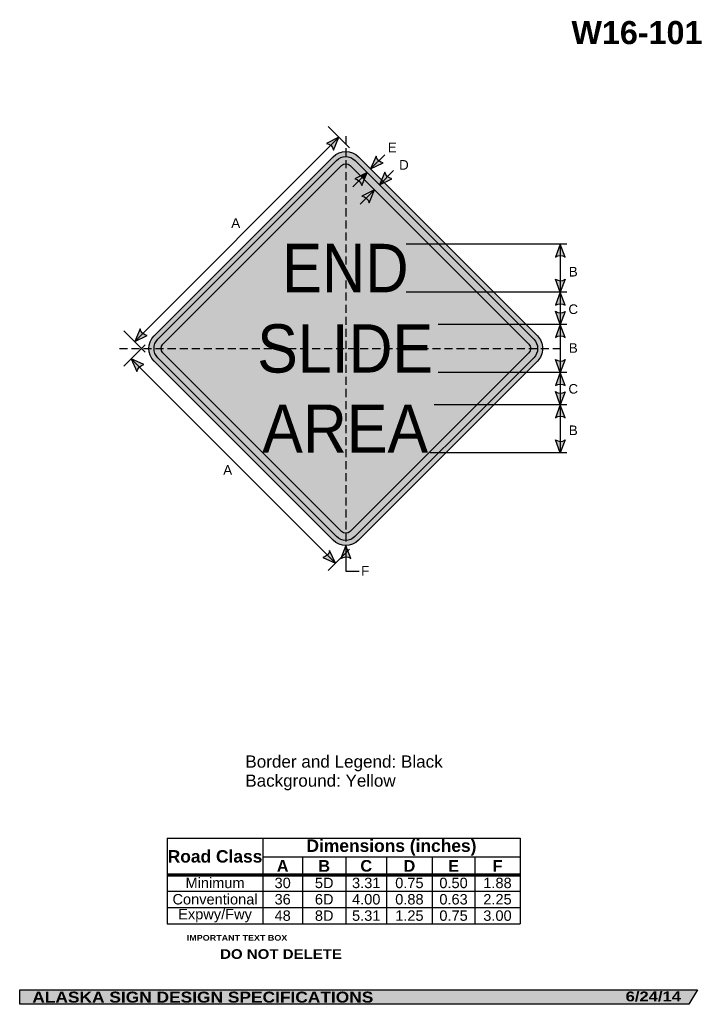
# Model space of a CAD drawing. Header units: feet. Extents: x 7 to 92, y 0 to 123.
import ezdxf
from ezdxf.enums import TextEntityAlignment as Align

# ---------------------------------------------------------------- set-up
doc = ezdxf.new("R2010")
doc.units = ezdxf.units.FT
doc.header["$MEASUREMENT"] = 0
doc.linetypes.add('DASHED2', pattern=[0.375, 0.25, -0.125])
doc.layers.add('Sign', color=7, linetype='Continuous')
doc.styles.add('ARIAL', font='arial.ttf')
doc.styles.add('ARIAL B', font='arialbd.ttf')
doc.styles.add('ARIAL BLACK B', font='ariblk.ttf')
doc.styles.add('ARIAL BLACK BI', font='ariblk.ttf')
doc.styles.add('FHWA SERIES D2000EX', font='txt')

# ---------------------------------------------------------------- blocks, each defined once
blk = doc.blocks.new('*T2')
at = {"color": 0, "linetype": 'ByBlock', "lineweight": -2, "transparency": 16777216}
for p, q in [((0, 0), (43.96297560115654, 0)), ((0, 0), (0, -10.683075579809)), ((11.9071627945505, 0), (11.9071627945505, -4.553775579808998)), ((43.96297560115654, 0), (43.96297560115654, -10.683075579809)), ((11.9071627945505, -2.3558341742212), (43.96297560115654, -2.3558341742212)), ((16.85422311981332, -2.3558341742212), (16.85422311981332, -4.553775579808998)), ((22.25542744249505, -2.3558341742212), (22.25542744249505, -4.553775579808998)), ((27.33004850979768, -2.3558341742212), (27.33004850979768, -4.553775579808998)), ((33.01336038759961, -2.3558341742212), (33.01336038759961, -4.553775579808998)), ((38.32618790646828, -2.3558341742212), (38.32618790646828, -4.553775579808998)), ((0, -4.553775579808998), (43.96297560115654, -4.553775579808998)), ((0, -4.598775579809), (43.96297560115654, -4.598775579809)), ((11.9071627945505, -4.598775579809), (11.9071627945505, -10.683075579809)), ((16.85422311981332, -4.598775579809), (16.85422311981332, -10.683075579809)), ((22.25542744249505, -4.598775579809), (22.25542744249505, -10.683075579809)), ((27.33004850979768, -4.598775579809), (27.33004850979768, -10.683075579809)), ((33.01336038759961, -4.598775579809), (33.01336038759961, -10.683075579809)), ((38.32618790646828, -4.598775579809), (38.32618790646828, -10.683075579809)), ((0, -6.611875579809), (43.96297560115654, -6.611875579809)), ((0, -8.647475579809), (43.96297560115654, -8.647475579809)), ((0, -10.683075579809), (43.96297560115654, -10.683075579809))]:
    blk.add_line(p, q, dxfattribs=at)
at = {"color": 18, "transparency": 16777216, "attachment_point": 5}
for s, insert, char_height, width, style in [('Road Class', (5.953581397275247, -2.288137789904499), 1.55, 11.7871627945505, 'ARIAL B'), ('Dimensions (inches)', (27.93506919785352, -1.177917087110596), 1.55, 31.93581280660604, 'ARIAL B'), ('A', (14.38069295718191, -3.4660548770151), 1.45, 4.827060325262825, 'ARIAL B'), ('B', (19.55482528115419, -3.4660548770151), 1.45, 5.281204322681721, 'ARIAL B'), ('C', (24.79273797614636, -3.4660548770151), 1.45, 4.954621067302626, 'ARIAL B'), ('D', (30.17170444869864, -3.4660548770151), 1.45, 5.563311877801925, 'ARIAL B'), ('E', (35.66977414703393, -3.4660548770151), 1.45, 5.19282751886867, 'ARIAL B'), ('F', (41.14458175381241, -3.4660548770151), 1.45, 5.516787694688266, 'ARIAL B'), ('Minimum', (5.953581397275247, -5.594075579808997), 1.3, 11.7871627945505, 'ARIAL'), ('30', (14.38069295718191, -5.594075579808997), 1.3, 4.827060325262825, 'ARIAL'), ('5D', (19.55482528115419, -5.594075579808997), 1.3, 5.281204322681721, 'ARIAL'), ('3.31', (24.79273797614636, -5.594075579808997), 1.3, 4.954621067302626, 'ARIAL'), ('0.75', (30.17170444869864, -5.594075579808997), 1.3, 5.563311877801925, 'ARIAL'), ('0.50', (35.66977414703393, -5.594075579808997), 1.3, 5.19282751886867, 'ARIAL'), ('1.88', (41.14458175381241, -5.594075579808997), 1.3, 5.516787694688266, 'ARIAL'), ('Conventional', (5.953581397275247, -7.629675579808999), 1.3, 11.7871627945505, 'ARIAL'), ('36', (14.38069295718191, -7.629675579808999), 1.3, 4.827060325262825, 'ARIAL'), ('6D', (19.55482528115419, -7.629675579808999), 1.3, 5.281204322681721, 'ARIAL'), ('4.00', (24.79273797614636, -7.629675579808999), 1.3, 4.954621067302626, 'ARIAL'), ('0.88', (30.17170444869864, -7.629675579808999), 1.3, 5.563311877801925, 'ARIAL'), ('0.63', (35.66977414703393, -7.629675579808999), 1.3, 5.19282751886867, 'ARIAL'), ('2.25', (41.14458175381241, -7.629675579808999), 1.3, 5.516787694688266, 'ARIAL'), ('Expwy/Fwy', (5.953581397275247, -9.665275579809), 1.3, 11.7871627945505, 'ARIAL'), ('48', (14.38069295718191, -9.665275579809), 1.3, 4.827060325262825, 'ARIAL'), ('8D', (19.55482528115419, -9.665275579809), 1.3, 5.281204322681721, 'ARIAL'), ('5.31', (24.79273797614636, -9.665275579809), 1.3, 4.954621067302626, 'ARIAL'), ('1.25', (30.17170444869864, -9.665275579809), 1.3, 5.563311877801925, 'ARIAL'), ('0.75', (35.66977414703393, -9.665275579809), 1.3, 5.19282751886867, 'ARIAL'), ('3.00', (41.14458175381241, -9.665275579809), 1.3, 5.516787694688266, 'ARIAL')]:
    blk.add_mtext(s, dxfattribs=dict(at, insert=insert, char_height=char_height, width=width, style=style))

msp = doc.modelspace()

# ---------------------------------------------------------------- hatches: boundary and pattern name
h = msp.add_hatch(color=256)
h.dxf.hatch_style = 1
edge = h.paths.add_edge_path()
edge.add_line((46.50832131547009, 106.7313885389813), (47.17702331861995, 108.3239059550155))
edge.add_line((47.17702331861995, 108.3239059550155), (45.61725155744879, 107.5559981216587))
edge.add_arc((45.45590896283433, 106.4879040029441), 1.080211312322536, 13.026667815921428, 81.41004076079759, ccw=False)
at = {"true_color": 0xffff00}
h = msp.add_hatch(color=2, dxfattribs=at)
h.dxf.hatch_style = 1
h.paths.add_polyline_path([(24.1665901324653, 83.60463141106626, 0.4143489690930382), (24.1688341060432, 80.42040725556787), (46.44045373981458, 58.14878728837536, 0.4147360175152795), (49.62678104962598, 58.15313904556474), (71.89629786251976, 80.42265089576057, 0.4145503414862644), (71.8929560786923, 83.6079731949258), (49.62243425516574, 105.8784950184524, 0.4140749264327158), (46.43970037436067, 105.8777417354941)])
h.paths.add_polyline_path([(24.61382022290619, 80.86622744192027), (46.8856457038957, 58.59440152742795, 0.4148540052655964), (49.18083400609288, 58.59799830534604), (71.45068351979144, 80.8678427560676, 0.4146352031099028), (71.44794420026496, 83.16217877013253), (49.1772419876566, 105.4328810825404, 0.4140749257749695), (46.88510352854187, 105.4323385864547), (24.61253837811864, 83.15977355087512, 0.4145409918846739)], flags=16)
h.paths.add_polyline_path([(47.50712384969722, 104.810318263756), (25.23455870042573, 82.53775322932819, 0.4146977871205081), (25.23542575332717, 81.48866255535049), (47.50712248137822, 59.21696513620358, 0.4153661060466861), (48.5578266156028, 59.21903155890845), (70.82836826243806, 81.48956800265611, 0.4149035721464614), (70.82663396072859, 82.53944836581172), (48.55576442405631, 104.8103182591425, 0.4142135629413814)], flags=0)
h = msp.add_hatch(color=256)
h.dxf.hatch_style = 1
h.paths.add_polyline_path([(24.61253838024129, 83.15977355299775, 0.4145409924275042), (24.61382022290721, 80.86622744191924), (46.88564570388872, 58.59440152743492, 0.4148540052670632), (49.18083400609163, 58.5979983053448), (71.45068351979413, 80.86784275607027, 0.4146352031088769), (71.44794420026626, 83.16217877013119), (49.17724198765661, 105.4328810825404, 0.4140749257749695), (46.88510352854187, 105.4323385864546)])
h.paths.add_polyline_path([(47.50712384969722, 104.810318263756), (25.23455870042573, 82.53775322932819, 0.4146977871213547), (25.23542575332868, 81.48866255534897), (47.50712248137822, 59.21696513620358, 0.4153661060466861), (48.5578266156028, 59.21903155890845), (70.82836826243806, 81.48956800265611, 0.4149035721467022), (70.82663396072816, 82.53944836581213), (48.55576442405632, 104.8103182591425, 0.4142135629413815)], flags=16)
h = msp.add_hatch(color=256)
h.dxf.hatch_style = 1
edge = h.paths.add_edge_path()
edge.add_line((51.79557043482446, 105.9665782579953), (51.1268684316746, 104.374060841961))
edge.add_line((51.1268684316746, 104.374060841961), (52.68664019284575, 105.1419686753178))
edge.add_arc((52.84798278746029, 106.2100627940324), 1.080211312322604, 193.0266678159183, 261.410040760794, ccw=False)
h = msp.add_hatch(color=2, dxfattribs=at)
h.dxf.hatch_style = 1
h.paths.add_polyline_path([(25.23455870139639, 82.53775323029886, 0.414697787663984), (25.23542575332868, 81.48866255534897), (47.50712248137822, 59.21696513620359, 0.4153661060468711), (48.55782661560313, 59.21903155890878), (70.82836826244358, 81.48956800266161, 0.414903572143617), (70.82663396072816, 82.53944836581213), (48.55576442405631, 104.8103182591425, 0.4142135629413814), (47.50712384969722, 104.810318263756)])
h = msp.add_hatch(color=256)
h.dxf.hatch_style = 1
edge = h.paths.add_edge_path()
edge.add_line((50.02544102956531, 102.3230380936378), (50.69414303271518, 103.9155555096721))
edge.add_line((50.69414303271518, 103.9155555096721), (49.134371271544, 103.1476476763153))
edge.add_arc((48.97302867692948, 102.0795535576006), 1.080211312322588, 13.02666781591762, 81.41004076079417, ccw=False)
h = msp.add_hatch(color=256)
h.dxf.hatch_style = 1
edge = h.paths.add_edge_path()
edge.add_line((52.88109903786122, 103.9898189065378), (52.21239703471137, 102.3973014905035))
edge.add_line((52.21239703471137, 102.3973014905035), (53.77216879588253, 103.1652093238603))
edge.add_arc((53.93351139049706, 104.2333034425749), 1.080211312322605, 193.0266678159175, 261.4100407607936, ccw=False)
h = msp.add_hatch(color=256)
h.dxf.hatch_style = 1
edge = h.paths.add_edge_path()
edge.add_line((50.93326300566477, 100.1667306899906), (51.60196500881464, 101.7592481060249))
edge.add_line((51.60196500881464, 101.7592481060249), (50.04219324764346, 100.991340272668))
edge.add_arc((49.88085065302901, 99.92324615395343), 1.080211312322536, 13.026667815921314, 81.41004076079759, ccw=False)
h = msp.add_hatch(color=256)
h.dxf.hatch_style = 1
edge = h.paths.add_edge_path()
edge.add_line((75.35910417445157, 93.40780713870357), (74.74999999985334, 95.02405779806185))
edge.add_line((74.74999999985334, 95.02405779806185), (74.14510286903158, 93.3941283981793))
edge.add_arc((74.76217049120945, 92.50751459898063), 1.080211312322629, 56.45386549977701, 124.83723844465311, ccw=False)
h = msp.add_hatch(color=256)
h.dxf.hatch_style = 1
edge = h.paths.add_edge_path()
edge.add_line((75.36007062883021, 90.63510015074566), (74.75096645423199, 89.01884949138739))
edge.add_line((74.75096645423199, 89.01884949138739), (74.14606932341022, 90.64877889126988))
edge.add_arc((74.76313694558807, 91.53539269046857), 1.080211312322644, 235.1627615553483, 303.5461345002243)
h = msp.add_hatch(color=256)
h.dxf.hatch_style = 1
edge = h.paths.add_edge_path()
edge.add_line((75.35910417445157, 87.4052029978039), (74.74999999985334, 89.02145365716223))
edge.add_line((74.74999999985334, 89.02145365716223), (74.14510286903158, 87.3915242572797))
edge.add_arc((74.76217049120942, 86.50491045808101), 1.080211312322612, 56.453865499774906, 124.83723844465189, ccw=False)
h = msp.add_hatch(color=256)
h.dxf.hatch_style = 1
edge = h.paths.add_edge_path()
edge.add_line((75.36150015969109, 86.63054286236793), (74.75239598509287, 85.01429220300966))
edge.add_line((74.75239598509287, 85.01429220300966), (74.14749885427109, 86.64422160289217))
edge.add_arc((74.76456647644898, 87.53083540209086), 1.080211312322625, 235.1627615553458, 303.5461345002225)
h = msp.add_hatch(color=256)
h.dxf.hatch_style = 1
edge = h.paths.add_edge_path()
edge.add_line((75.35910417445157, 83.40064570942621), (74.74999999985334, 85.01689636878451))
edge.add_line((74.74999999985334, 85.01689636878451), (74.14510286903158, 83.38696696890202))
edge.add_arc((74.7621704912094, 82.50035316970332), 1.080211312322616, 56.453865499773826, 124.83723844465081, ccw=False)
h = msp.add_hatch(color=256)
h.dxf.hatch_style = 1
edge = h.paths.add_edge_path()
edge.add_line((22.39356405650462, 84.46426210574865), (21.72486205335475, 82.87174468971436))
edge.add_line((21.72486205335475, 82.87174468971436), (23.28463381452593, 83.63965252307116))
edge.add_arc((23.44597640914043, 84.70774664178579), 1.080211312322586, 193.0266678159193, 261.410040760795, ccw=False)
h = msp.add_hatch(color=256)
h.dxf.hatch_style = 1
edge = h.paths.add_edge_path()
edge.add_line((22.86053048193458, 80.0134075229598), (21.28656049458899, 80.72466877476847))
edge.add_line((21.28656049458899, 80.72466877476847), (22.01227021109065, 79.14482201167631))
edge.add_arc((23.07564222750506, 78.95483139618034), 1.080211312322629, 101.4865899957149, 169.8699629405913, ccw=False)
h = msp.add_hatch(color=256)
h.dxf.hatch_style = 1
edge = h.paths.add_edge_path()
edge.add_line((75.36007062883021, 80.62989182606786), (74.75096645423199, 79.01364116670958))
edge.add_line((74.75096645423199, 79.01364116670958), (74.14606932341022, 80.64357056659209))
edge.add_arc((74.76313694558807, 81.53018436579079), 1.08021131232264, 235.1627615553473, 303.5461345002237)
h = msp.add_hatch(color=256)
h.dxf.hatch_style = 1
edge = h.paths.add_edge_path()
edge.add_line((75.35910417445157, 77.39999467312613), (74.74999999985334, 79.01624533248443))
edge.add_line((74.74999999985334, 79.01624533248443), (74.14510286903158, 77.3863159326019))
edge.add_arc((74.76217049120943, 76.49970213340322), 1.080211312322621, 56.45386549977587, 124.8372384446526, ccw=False)
h = msp.add_hatch(color=256)
h.dxf.hatch_style = 1
edge = h.paths.add_edge_path()
edge.add_line((75.36007062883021, 76.62598557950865), (74.75096645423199, 75.00973492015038))
edge.add_line((74.75096645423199, 75.00973492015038), (74.14606932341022, 76.6396643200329))
edge.add_arc((74.76313694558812, 77.52627811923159), 1.080211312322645, 235.1627615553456, 303.546134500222)
h = msp.add_hatch(color=256)
h.dxf.hatch_style = 1
edge = h.paths.add_edge_path()
edge.add_line((75.35910417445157, 73.39608842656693), (74.74999999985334, 75.01233908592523))
edge.add_line((74.74999999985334, 75.01233908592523), (74.14510286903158, 73.38240968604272))
edge.add_arc((74.76217049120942, 72.49579588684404), 1.080211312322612, 56.453865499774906, 124.83723844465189, ccw=False)
h = msp.add_hatch(color=256)
h.dxf.hatch_style = 1
edge = h.paths.add_edge_path()
edge.add_line((75.35910417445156, 70.62468350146), (74.74999999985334, 69.00843284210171))
edge.add_line((74.74999999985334, 69.00843284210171), (74.14510286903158, 70.63836224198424))
edge.add_arc((74.76217049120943, 71.52497604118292), 1.080211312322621, 235.1627615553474, 303.546134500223)
h = msp.add_hatch(color=256)
h.dxf.hatch_style = 1
edge = h.paths.add_edge_path()
edge.add_line((45.16848649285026, 55.9800707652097), (46.74245648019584, 55.26880951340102))
edge.add_line((46.74245648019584, 55.26880951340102), (46.01674676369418, 56.84865627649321))
edge.add_arc((44.95337474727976, 57.03864689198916), 1.08021131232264, 281.48658999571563, 349.86996294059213, ccw=False)
h = msp.add_hatch(color=256)
h.dxf.hatch_style = 1
edge = h.paths.add_edge_path()
edge.add_line((48.6405481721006, 55.87396805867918), (48.03144399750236, 57.49021871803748))
edge.add_line((48.03144399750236, 57.49021871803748), (47.4265468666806, 55.86028931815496))
edge.add_arc((48.04361448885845, 54.97367551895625), 1.080211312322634, 56.4538654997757, 124.8372384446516, ccw=False)
at = {"layer": 'Sign', "true_color": 0xffffff}
msp.add_hatch(color=7, dxfattribs=at).paths.add_polyline_path([(49.86038299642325, 103.5050782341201), (50.69414303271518, 103.9155555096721), (50.32617141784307, 103.0392291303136)])
at = {"layer": 'Sign', "true_color": 0x000000}
msp.add_hatch(color=18, dxfattribs=at).paths.add_polyline_path([(7.399373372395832, 2.133735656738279), (91.84195454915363, 2.133735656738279), (90.75006357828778, 0.3343149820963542), (7.402168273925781, 0.3343149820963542)], flags=0)

# ---------------------------------------------------------------- linework, layer by layer
for p, q in [((25.78307975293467, 21.03774961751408), (69.74605535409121, 21.03774961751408)), ((25.78307975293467, 16.59445087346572), (69.74605535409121, 16.59445087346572)), ((25.78307975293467, 16.34293046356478), (69.74605535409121, 16.34293046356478))]:
    msp.add_line(p, q)
for points in [[(46.50832131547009, 106.7313885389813), (47.17702331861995, 108.3239059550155), (45.61725155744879, 107.5559981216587, -0.307560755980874), (46.50832131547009, 106.7313885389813, -4.141293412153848)], [(51.79557043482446, 105.9665782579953), (51.1268684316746, 104.374060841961), (52.68664019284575, 105.1419686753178, -0.307560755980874), (51.79557043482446, 105.9665782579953, -4.141293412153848)], [(50.02544102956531, 102.3230380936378), (50.69414303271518, 103.9155555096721), (49.134371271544, 103.1476476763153, -0.307560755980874), (50.02544102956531, 102.3230380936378, -4.141293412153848)], [(52.88109903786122, 103.9898189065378), (52.21239703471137, 102.3973014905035), (53.77216879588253, 103.1652093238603, -0.307560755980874), (52.88109903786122, 103.9898189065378, -4.141293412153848)], [(50.93326300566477, 100.1667306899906), (51.60196500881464, 101.7592481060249), (50.04219324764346, 100.991340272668, -0.307560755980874), (50.93326300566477, 100.1667306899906, -4.141293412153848)], [(75.35910417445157, 93.40780713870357), (74.74999999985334, 95.02405779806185), (74.14510286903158, 93.3941283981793, -0.307560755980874), (75.35910417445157, 93.40780713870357, -4.141293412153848)], [(75.36007062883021, 90.63510015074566), (74.75096645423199, 89.01884949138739), (74.14606932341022, 90.64877889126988, 0.307560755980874), (75.36007062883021, 90.63510015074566, 4.141293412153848)], [(75.35910417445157, 87.4052029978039), (74.74999999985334, 89.02145365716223), (74.14510286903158, 87.3915242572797, -0.307560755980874), (75.35910417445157, 87.4052029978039, -4.141293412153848)], [(75.36150015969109, 86.63054286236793), (74.75239598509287, 85.01429220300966), (74.14749885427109, 86.64422160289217, 0.307560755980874), (75.36150015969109, 86.63054286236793, 4.141293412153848)], [(75.35910417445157, 83.40064570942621), (74.74999999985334, 85.01689636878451), (74.14510286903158, 83.38696696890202, -0.307560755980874), (75.35910417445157, 83.40064570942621, -4.141293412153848)], [(22.39356405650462, 84.46426210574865), (21.72486205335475, 82.87174468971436), (23.28463381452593, 83.63965252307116, -0.307560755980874), (22.39356405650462, 84.46426210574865, -4.141293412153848)], [(22.86053048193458, 80.0134075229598), (21.28656049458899, 80.72466877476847), (22.01227021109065, 79.14482201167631, -0.307560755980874), (22.86053048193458, 80.0134075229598, -4.141293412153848)], [(75.36007062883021, 80.62989182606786), (74.75096645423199, 79.01364116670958), (74.14606932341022, 80.64357056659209, 0.307560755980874), (75.36007062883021, 80.62989182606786, 4.141293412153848)], [(75.35910417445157, 77.39999467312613), (74.74999999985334, 79.01624533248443), (74.14510286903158, 77.3863159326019, -0.307560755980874), (75.35910417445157, 77.39999467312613, -4.141293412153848)], [(75.36007062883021, 76.62598557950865), (74.75096645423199, 75.00973492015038), (74.14606932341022, 76.6396643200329, 0.307560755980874), (75.36007062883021, 76.62598557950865, 4.141293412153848)], [(75.35910417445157, 73.39608842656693), (74.74999999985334, 75.01233908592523), (74.14510286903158, 73.38240968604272, -0.307560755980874), (75.35910417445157, 73.39608842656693, -4.141293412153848)], [(75.35910417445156, 70.62468350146), (74.74999999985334, 69.00843284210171), (74.14510286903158, 70.63836224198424, 0.307560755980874), (75.35910417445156, 70.62468350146, 4.141293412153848)], [(45.16848649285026, 55.9800707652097), (46.74245648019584, 55.26880951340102), (46.01674676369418, 56.84865627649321, -0.307560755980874), (45.16848649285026, 55.9800707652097, -4.141293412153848)], [(48.6405481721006, 55.87396805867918), (48.03144399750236, 57.49021871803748), (47.4265468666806, 55.86028931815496, -0.307560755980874), (48.6405481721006, 55.87396805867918, -4.141293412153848)]]:
    msp.add_lwpolyline(points, format="xyb")
for points in [[(46.44006279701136, 105.8781040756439, -0.4140082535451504), (49.62243425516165, 105.8784950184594), (71.89295607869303, 83.60797319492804, -0.4145503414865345), (71.8962978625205, 80.42265089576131), (49.61959402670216, 58.14595202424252, -0.4134136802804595), (46.44045373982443, 58.14878728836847), (24.16585478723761, 80.42338657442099, -0.4138008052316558), (24.16659013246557, 83.60463141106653)], [(46.8854110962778, 105.4326460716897, -0.4139963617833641), (49.17724198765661, 105.4328810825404), (71.44794420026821, 83.16217877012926, -0.4146352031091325), (71.45068351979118, 80.86784275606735), (49.17473486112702, 58.5918991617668, -0.4132958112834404), (46.8856457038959, 58.59440152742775), (24.61125794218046, 80.86878972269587, -0.4138008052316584), (24.61220416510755, 83.15943924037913)], [(47.50733187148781, 104.8105262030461, -0.4139587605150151), (48.55551617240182, 104.8105663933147), (70.82663396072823, 82.53944836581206, -0.4149035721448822), (70.82836826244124, 81.4895680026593), (48.55370174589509, 59.21490669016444, -0.4129231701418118), (47.50737109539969, 59.2167166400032), (25.23369306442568, 81.49039524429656, -0.4136441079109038), (25.23440586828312, 82.53760035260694)]]:
    msp.add_lwpolyline(points, format="xyb", close=True)
at = {"layer": 'Sign', "color": 18, "lineweight": -3, "true_color": 0x000000}
for p, q in [((48.47891002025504, 107.0220192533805), (45.82725959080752, 109.6736696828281)), ((21.72486205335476, 82.87174468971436), (47.18070617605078, 108.3275888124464)), ((52.89463538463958, 106.1418277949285), (51.12686843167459, 104.374060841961)), ((48.92637607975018, 102.1477885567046), (50.69414303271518, 103.9155555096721)), ((53.98016398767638, 104.165068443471), (52.21239703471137, 102.3973014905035)), ((49.83788091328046, 99.99516401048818), (51.60564786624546, 101.7629309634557)), ((75.55730466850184, 95.02405781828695), (55.55730466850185, 95.02405781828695)), ((74.74999999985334, 95.02405779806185), (74.74999999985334, 69.00843284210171)), ((75.55730466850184, 89.02145365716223), (55.55730466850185, 89.02145365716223)), ((75.55730466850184, 85.01689636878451), (59.55730466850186, 85.01689636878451)), ((23.02306589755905, 81.56617513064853), (20.37141546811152, 84.21782556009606)), ((23.02306589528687, 82.4611071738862), (20.37141546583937, 79.80945674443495)), ((21.2865939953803, 80.72465363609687), (46.74243811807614, 55.26880951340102)), ((75.55730466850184, 79.01624533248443), (59.55730466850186, 79.01624533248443)), ((75.55730466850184, 75.01233908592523), (59.05730466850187, 75.01233908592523)), ((75.55730466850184, 69.01103700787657), (58.55730466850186, 69.01103700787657)), ((48.47891001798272, 57.00526305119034), (45.82725958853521, 54.3536126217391)), ((48.03124999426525, 57.49279482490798), (48.03124999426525, 54.29487458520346)), ((48.03124999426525, 54.29487458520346), (49.71350316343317, 54.29487458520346))]:
    msp.add_line(p, q, dxfattribs=at)
at = {"layer": 'Sign', "color": 18, "linetype": 'DASHED2', "lineweight": -3, "ltscale": 4, "true_color": 0x000000}
for points in [[(48.03144399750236, 108.4719744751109), (48.03144399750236, 57.49021871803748)], [(19.83333334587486, 82.01364115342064), (75.00000001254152, 82.01364115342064)]]:
    msp.add_lwpolyline(points, dxfattribs=at)
at = {"layer": 'Sign', "color": 250, "lineweight": -3, "true_color": 0x1f1a17}
msp.add_lwpolyline([(7.399373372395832, 2.133735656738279), (91.84195454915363, 2.133735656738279), (90.75006357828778, 0.3343149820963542), (7.402168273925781, 0.3343149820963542)], close=True, dxfattribs=at)

# ---------------------------------------------------------------- block references
msp.add_blockref('*T2', (25.78307975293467, 21.03774961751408))

# ---------------------------------------------------------------- texts
at = {"layer": 'Sign', "color": 18, "true_color": 0x000000}
for s, height, style, p, p2 in [('W16-101', 2.879075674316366, 'ARIAL B', (76.14292907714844, 119.9232647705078), (92.46292829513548, 119.9232647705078)), ('E', 1.198413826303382, 'ARIAL', (53.255662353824, 106.457671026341), (54.37232898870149, 106.457671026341)), ('D', 1.189452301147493, 'ARIAL', (54.67232901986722, 104.2910043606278), (55.87232898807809, 104.2910043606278)), ('A', 1.195787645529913, 'ARIAL', (33.75566236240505, 97.04100436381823), (34.87232899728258, 97.04100436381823)), ('END', 6.037340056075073, 'FHWA SERIES D2000EX', (40.08144399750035, 89.01498174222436), (55.84811104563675, 89.01498174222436)), ('B', 1.198413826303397, 'ARIAL', (75.8077456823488, 90.97850436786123), (76.92441231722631, 90.97850436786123)), ('C', 1.189452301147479, 'ARIAL', (75.76607901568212, 86.31183770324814), (76.96607898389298, 86.31183770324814)), ('SLIDE', 6.013222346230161, 'FHWA SERIES D2000EX', (36.98977733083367, 79.01498175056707), (58.90644399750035, 79.01498175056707)), ('B', 1.198413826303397, 'ARIAL', (75.8077456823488, 81.47850437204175), (76.92441231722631, 81.47850437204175)), ('C', 1.189452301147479, 'ARIAL', (75.76607901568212, 76.39517104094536), (76.96607898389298, 76.39517104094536)), ('AREA', 5.991221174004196, 'FHWA SERIES D2000EX', (37.61477733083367, 69.03581508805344), (58.28144399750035, 69.03581508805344)), ('B', 1.198413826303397, 'ARIAL', (75.8077456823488, 71.2285043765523), (76.92441231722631, 71.2285043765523)), ('A', 1.195787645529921, 'ARIAL', (32.7556623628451, 66.29100437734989), (33.87232899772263, 66.29100437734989)), ('F', 1.191393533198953, 'ARIAL', (49.93274569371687, 53.72850438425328), (50.94941234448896, 53.72850438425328)), ('Border and Legend: Black', 1.522193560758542, 'ARIAL', (35.51630147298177, 29.81034101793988), (60.10606129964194, 29.81034101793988)), ('Background: Yellow', 1.516371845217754, 'ARIAL', (35.51630147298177, 27.43820234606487), (54.23925288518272, 27.43820234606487))]:
    msp.add_text(s, height=height, dxfattribs=dict(at, style=style)).set_placement(p, p2, align=Align.ALIGNED)
at = {"layer": 'Sign', "color": 7, "true_color": 0xffffff}
for s, height, style, p, p2 in [('IMPORTANT TEXT BOX', 0.7043641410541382, 'ARIAL BLACK B', (28.22038165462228, 8.260911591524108), (40.74038219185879, 8.260911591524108)), ('DO NOT DELETE', 1.207680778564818, 'ARIAL BLACK B', (32.36800893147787, 5.987576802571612), (47.55134073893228, 5.987576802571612)), ('ALASKA SIGN DESIGN SPECIFICATIONS', 1.370356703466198, 'ARIAL BLACK BI', (8.970644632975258, 0.5428940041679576), (51.45731099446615, 0.5428940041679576)), ('6/24/14', 1.226406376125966, 'ARIAL BLACK BI', (82.8911183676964, 0.7043360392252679), (89.79111822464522, 0.7043360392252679))]:
    msp.add_text(s, height=height, dxfattribs=dict(at, style=style)).set_placement(p, p2, align=Align.ALIGNED)

doc.saveas('drawing.dxf')
